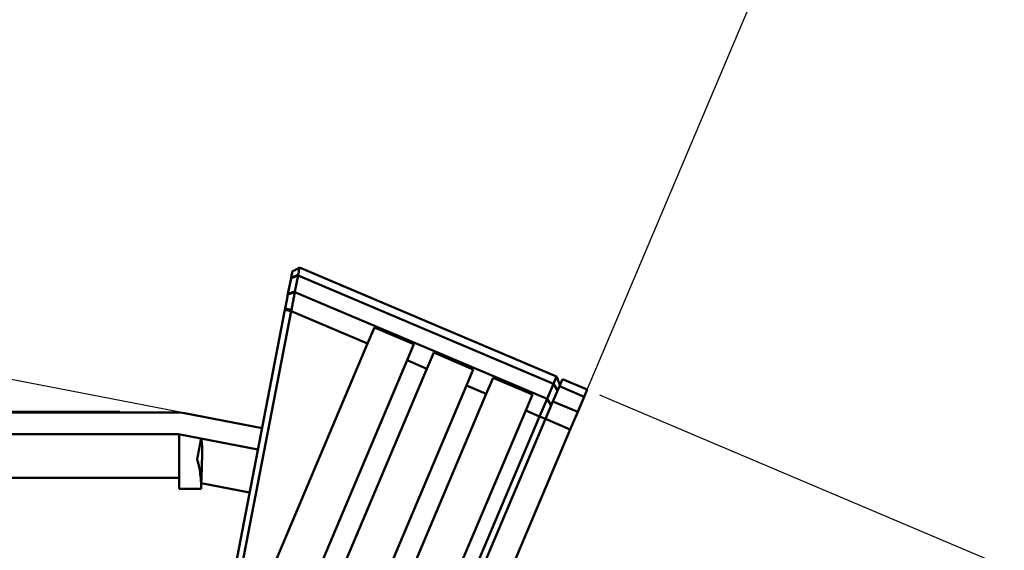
# Model space of a CAD drawing. Header units: inches. Extents: x 2.9 to 75, y -2.3 to 43.7.
# Tile 27 of 155: x 17.8 to 22.4, y 20.1 to 22.5. Entities that reach past the tile are written whole.
import ezdxf

# ---------------------------------------------------------------- set-up
doc = ezdxf.new("R2010")
doc.units = ezdxf.units.IN
doc.header["$MEASUREMENT"] = 0
for name, color, linetype, lineweight in [('Dimensions(ROSSANSI)', 7, 'Continuous', 25), ('Visible Edges(ROSSANSI)', 7, 'Continuous', 50), ('Visible Tangent Edges(ROSSANSI)', 7, 'Continuous', 50)]:
    doc.layers.add(name, color=color, linetype=linetype, lineweight=lineweight)
doc.styles.add('DEFAULT-ROSSANSI', font='arial.ttf')
doc.dimstyles.new('DEFAULT-ROSSANSI', dxfattribs={"dimtxt": 1, "dimasz": 0.098425, "dimexe": 0.125, "dimexo": 0.0625, "dimgap": 0.031496, "dimtad": 0, "dimtih": 1, "dimtoh": 1, "dimrnd": 1e-08, "dimzin": 0, "dimdsep": 46, "dimtxsty": 'DEFAULT-ROSSANSI', "dimcen": 0.09, "dimdle": 0.393701, "dimclrd": 7, "dimclre": 7, "dimclrt": 179, "dimadec": 0, "dimazin": 0, "dimtfac": 1, "dimtofl": 0, "dimtmove": 0, "dimatfit": 3, "dimfxl": 1, "dimtolj": 1, "dimtzin": 0, "dimlwd": 25, "dimlwe": 25, "dimarcsym": 0})

# ---------------------------------------------------------------- blocks, each defined once
blk = doc.blocks.new('*D6')
at = {"layer": 'Defpoints', "color": 0}
for p in [(20.4241, 20.8044), (17.2597, 10.0939), (23.203, 7.5773)]:
    blk.add_point(p, dxfattribs=at)
at = {"layer": 'Dimensions(ROSSANSI)', "color": 7, "lineweight": 25}
for p, q in [((20.4816, 20.78), (27.6449, 17.7468)), ((27.4914, 17.7049), (24.4043, 10.4143)), ((17.3172, 10.0695), (23.3181, 7.5285)), ((23.2413, 7.6679), (23.8348, 9.0695))]:
    blk.add_line(p, q, dxfattribs=at)
at = {"layer": 'Dimensions(ROSSANSI)', "color": 7}
for points in [[(27.4763, 17.7113), (27.5066, 17.6985), (27.5298, 17.7955)], [(23.2262, 7.6743), (23.2564, 7.6615), (23.203, 7.5773)]]:
    blk.add_solid(points, dxfattribs=at)
at = {"layer": 'Dimensions(ROSSANSI)', "color": 179, "lineweight": 25, "insert": (20.1629, 10.3828), "char_height": 1, "attachment_point": 1, "style": 'DEFAULT-ROSSANSI'}
blk.add_mtext('\\A1;11.10 [281.9]', dxfattribs=at)
blk = doc.blocks.new('*D10')
at = {"layer": 'Defpoints', "color": 0}
for p in [(19.8209, 25.724), (20.3454, 20.6186), (14.9174, 20.4942), (14.9174, 7.7999)]:
    blk.add_point(p, dxfattribs=at)
at = {"layer": 'Dimensions(ROSSANSI)', "color": 7, "lineweight": 25}
for p, q in [((14.9174, 20.5567), (14.9174, 26.5076)), ((20.3698, 20.6762), (22.212, 25.0268))]:
    blk.add_line(p, q, dxfattribs=at)
for start, end in [(81.72058, 89.69653), (67.35347, 75.29278)]:
    blk.add_arc((14.9174, 7.7999), 18.5827, start, end, dxfattribs=at)
at = {"layer": 'Dimensions(ROSSANSI)', "color": 7}
for points in [[(15.0158, 26.3659), (15.0159, 26.3987), (14.9174, 26.3826)], [(22.0789, 24.965), (22.0662, 24.9347), (22.1633, 24.9117)]]:
    blk.add_solid(points, dxfattribs=at)
at = {"layer": 'Dimensions(ROSSANSI)', "color": 179, "lineweight": 25, "insert": (17.6248, 26.5221), "char_height": 1, "attachment_point": 1, "style": 'DEFAULT-ROSSANSI'}
blk.add_mtext('\\A1;23°', dxfattribs=at)
blk = doc.blocks.new('*D12')
at = {"layer": 'Defpoints', "color": 0}
for p in [(18.9095, 20.6244), (7.7622, 12.3368), (16.9617, 10.557)]:
    blk.add_point(p, dxfattribs=at)
at = {"layer": 'Dimensions(ROSSANSI)', "color": 7, "lineweight": 25}
for p, q in [((18.8482, 20.6362), (9.5873, 22.428)), ((9.6913, 22.3076), (8.8662, 18.0429)), ((7.7809, 12.4335), (8.6061, 16.6982)), ((16.9004, 10.5688), (7.6395, 12.3606))]:
    blk.add_line(p, q, dxfattribs=at)
at = {"layer": 'Dimensions(ROSSANSI)', "color": 7}
for points in [[(9.6752, 22.3107), (9.7074, 22.3045), (9.71, 22.4042)], [(7.7648, 12.4366), (7.797, 12.4304), (7.7622, 12.3368)]]:
    blk.add_solid(points, dxfattribs=at)
at = {"layer": 'Dimensions(ROSSANSI)', "color": 179, "lineweight": 25, "insert": (4.7795, 18.0114), "char_height": 1, "attachment_point": 1, "style": 'DEFAULT-ROSSANSI'}
blk.add_mtext('\\A1;10.25 [260.5]', dxfattribs=at)

msp = doc.modelspace()

# ---------------------------------------------------------------- linework, layer by layer
at = {"layer": 'Visible Edges(ROSSANSI)'}
for p, q in [((19.0772, 21.335), (19.0629, 21.2611)), ((20.2814, 20.8648), (19.084, 21.3719)), ((19.0304, 21.2492), (19.0447, 21.3231)), ((18.6359, 19.2102), (19.016, 21.1748)), ((19.0455, 21.1691), (18.6922, 19.343)), ((19.4015, 21.0183), (19.4332, 21.0931)), ((19.6174, 21.0151), (19.4332, 21.0931)), ((19.4015, 21.0183), (18.6922, 19.343)), ((19.6174, 21.0151), (19.5857, 20.9403)), ((19.6778, 20.9013), (19.7095, 20.9761)), ((19.8936, 20.8981), (19.7095, 20.9761)), ((18.5094, 18.3986), (19.5857, 20.9403)), ((19.6778, 20.9013), (18.4181, 17.9264)), ((19.8936, 20.8981), (19.862, 20.8233)), ((18.2354, 16.982), (19.862, 20.8233)), ((19.9541, 20.7843), (19.9857, 20.8591)), ((20.1699, 20.7812), (19.9857, 20.8591)), ((20.2371, 20.7604), (20.2671, 20.8311)), ((20.2814, 20.8648), (20.2671, 20.8311)), ((20.2947, 20.8194), (20.309, 20.8532)), ((20.4241, 20.8044), (20.309, 20.8532)), ((19.9541, 20.7843), (18.144, 16.5097)), ((20.1699, 20.7812), (20.1382, 20.7063)), ((20.2947, 20.8194), (20.2648, 20.7487)), ((20.4241, 20.8044), (20.4098, 20.7707)), ((20.2371, 20.7604), (20.2027, 20.6791)), ((20.2303, 20.6674), (20.2648, 20.7487)), ((20.3799, 20.7), (20.4098, 20.7707)), ((18.5095, 20.698), (15.1212, 20.698)), ((18.0792, 20.7), (18.0882, 20.7)), ((18.0792, 20.698), (18.0792, 20.7)), ((18.0882, 20.698), (18.0882, 20.7)), ((18.2464, 20.698), (18.2464, 20.7)), ((18.2466, 20.698), (18.2466, 20.7)), ((18.2467, 20.698), (18.2467, 20.7)), ((18.2504, 16.2481), (20.1382, 20.7063)), ((18.9095, 20.6244), (18.5482, 20.6943)), ((20.3799, 20.7), (20.3454, 20.6186)), ((18.4165, 16.4608), (20.2027, 20.6791)), ((20.2303, 20.6674), (18.4397, 16.4388)), ((15.1212, 20.5961), (18.5095, 20.5961)), ((18.5241, 20.595), (18.5241, 20.3923)), ((18.8902, 20.5243), (18.5289, 20.5942)), ((20.3454, 20.6186), (18.5549, 16.3901)), ((18.5241, 20.3923), (18.5241, 20.3413)), ((18.626, 20.3413), (18.626, 20.3688)), ((18.5241, 20.3413), (18.626, 20.3413))]:
    msp.add_line(p, q, dxfattribs=at)
for radius in [0.2038, 0.1019]:
    msp.add_arc((18.5095, 20.4942), radius, 79.05, 90, dxfattribs=at)
for points, knots in [([(19.0453, 21.3262), (19.0461, 21.3302), (19.0468, 21.3337), (19.0481, 21.3408), (19.0488, 21.344), (19.0493, 21.3466), (19.0497, 21.349), (19.0501, 21.3508), (19.0505, 21.3533), (19.0507, 21.354), (19.0507, 21.3541)], [2.3561945, 2.3561945, 2.3561945, 2.3561945, 2.5305192, 2.5305192, 2.7417866, 2.7417866, 2.7417866, 2.9345826, 2.9345826, 3.1227567, 3.1227567, 3.1227567, 3.1227567]), ([(19.084, 21.3719), (19.0785, 21.3689), (19.0729, 21.3659), (19.0618, 21.36), (19.0562, 21.357), (19.0507, 21.3541)], [0, 0, 0, 0, 0.04775912, 0.04775912, 0.09542868, 0.09542868, 0.09542868, 0.09542868]), ([(19.0778, 21.3381), (19.0777, 21.3376), (19.0776, 21.3371), (19.0774, 21.336), (19.0773, 21.3355), (19.0772, 21.335)], [-4.99447203, -4.99447203, -4.99447203, -4.99447203, -4.98874559, -4.98874559, -4.98301916, -4.98301916, -4.98301916, -4.98301916]), ([(19.084, 21.3719), (19.084, 21.3717), (19.0839, 21.3709), (19.0833, 21.3679), (19.0829, 21.3657), (19.0824, 21.3629), (19.0818, 21.3597), (19.0811, 21.3558), (19.0795, 21.3473), (19.0787, 21.3429), (19.0778, 21.3381)], [-3.1266146, -3.1266146, -3.1266146, -3.1266146, -2.9345826, -2.9345826, -2.7417866, -2.7417866, -2.7417866, -2.5305192, -2.5305192, -2.3561945, -2.3561945, -2.3561945, -2.3561945]), ([(19.0447, 21.3231), (19.0448, 21.3236), (19.0449, 21.3241), (19.0451, 21.3252), (19.0452, 21.3257), (19.0453, 21.3262)], [4.98301916, 4.98301916, 4.98301916, 4.98301916, 4.98874559, 4.98874559, 4.99447203, 4.99447203, 4.99447203, 4.99447203]), ([(19.0172, 21.181), (19.0183, 21.1866), (19.0194, 21.1921), (19.0218, 21.2045), (19.0231, 21.2114), (19.0244, 21.218), (19.0255, 21.2238), (19.0266, 21.2294), (19.0284, 21.2389), (19.0292, 21.2429), (19.0299, 21.2466)], [1.5707963, 1.5707963, 1.5707963, 1.5707963, 1.7422161, 1.7422161, 1.9634954, 1.9634954, 1.9634954, 2.1598449, 2.1598449, 2.3192518, 2.3192518, 2.3192518, 2.3192518]), ([(19.0299, 21.2466), (19.03, 21.247), (19.0301, 21.2475), (19.0302, 21.2483), (19.0303, 21.2487), (19.0304, 21.2492)], [2.31925178, 2.31925178, 2.31925178, 2.31925178, 2.33772314, 2.33772314, 2.35619449, 2.35619449, 2.35619449, 2.35619449]), ([(19.0623, 21.2579), (19.0615, 21.2533), (19.0606, 21.2484), (19.0584, 21.2367), (19.0571, 21.2297), (19.0557, 21.2224), (19.0541, 21.2142), (19.0525, 21.2055), (19.0494, 21.1896), (19.0481, 21.1825), (19.0467, 21.1753)], [-2.3192518, -2.3192518, -2.3192518, -2.3192518, -2.1598449, -2.1598449, -1.9634954, -1.9634954, -1.9634954, -1.7422161, -1.7422161, -1.5707963, -1.5707963, -1.5707963, -1.5707963]), ([(19.0629, 21.2611), (19.0628, 21.2606), (19.0627, 21.26), (19.0625, 21.259), (19.0624, 21.2584), (19.0623, 21.2579)], [-2.35619449, -2.35619449, -2.35619449, -2.35619449, -2.33772314, -2.33772314, -2.31925178, -2.31925178, -2.31925178, -2.31925178]), ([(19.016, 21.1748), (19.0162, 21.1758), (19.0164, 21.1769), (19.0168, 21.1789), (19.017, 21.18), (19.0172, 21.181)], [6.605733, 6.605733, 6.605733, 6.605733, 6.6138314, 6.6138314, 6.62192981, 6.62192981, 6.62192981, 6.62192981]), ([(19.0467, 21.1753), (19.0465, 21.1743), (19.0463, 21.1732), (19.0459, 21.1712), (19.0457, 21.1701), (19.0455, 21.1691)], [-6.62192981, -6.62192981, -6.62192981, -6.62192981, -6.6138314, -6.6138314, -6.605733, -6.605733, -6.605733, -6.605733]), ([(18.6269, 20.5752), (18.6289, 20.5701), (18.6302, 20.548), (18.6304, 20.4757), (18.6289, 20.4224), (18.626, 20.3688)], [-0.9401334, -0.9401334, -0.9401334, -0.9401334, -0.5, -0.5, 0, 0, 0, 0]), ([(18.626, 20.3688), (18.6238, 20.3963), (18.6204, 20.4238), (18.613, 20.4636), (18.6091, 20.4758), (18.6067, 20.4763)], [0, 0, 0, 0, 0.5, 0.5, 1, 1, 1, 1])]:
    msp.add_open_spline(points, degree=3, knots=knots, dxfattribs=at)
for points in [[(20.2814, 20.8648), (20.2865, 20.8521), (20.2921, 20.8384), (20.2973, 20.8255)], [(17.7199, 20.7), (17.7347, 20.7), (17.7565, 20.7), (17.7852, 20.7)], [(17.7852, 20.7), (17.8139, 20.7), (17.8453, 20.7), (17.8793, 20.7)], [(17.8793, 20.7), (17.9083, 20.7), (17.9345, 20.7), (17.9579, 20.7)], [(17.9579, 20.7), (17.9813, 20.7), (18.0009, 20.7), (18.0167, 20.7)], [(18.0167, 20.7), (18.0325, 20.7), (18.0482, 20.7), (18.0636, 20.7)], [(18.0636, 20.7), (18.0685, 20.7), (18.0737, 20.7), (18.0792, 20.7)], [(18.0882, 20.7), (18.1433, 20.7), (18.1834, 20.7), (18.2086, 20.7)], [(18.2086, 20.7), (18.2338, 20.7), (18.2414, 20.7), (18.2464, 20.7)], [(18.2464, 20.7), (18.2466, 20.7), (18.2466, 20.7), (18.2466, 20.7)], [(18.2466, 20.7), (18.2467, 20.7), (18.2467, 20.7), (18.2467, 20.7)], [(18.6067, 20.4763), (18.6131, 20.5094), (18.6195, 20.5424), (18.6259, 20.5754)]]:
    msp.add_open_spline(points, degree=3, dxfattribs=at)
at = {"layer": 'Visible Tangent Edges(ROSSANSI)'}
for p, q in [((19.0447, 21.3231), (19.0772, 21.335)), ((19.0778, 21.3381), (19.0453, 21.3262)), ((20.2671, 20.8311), (19.0772, 21.335)), ((19.0299, 21.2466), (19.0623, 21.2579)), ((19.0629, 21.2611), (19.0304, 21.2492)), ((20.2371, 20.7604), (19.0623, 21.2579)), ((19.016, 21.1748), (19.0455, 21.1691)), ((19.0467, 21.1753), (19.0172, 21.181)), ((19.4015, 21.0183), (19.0455, 21.1691)), ((19.6778, 20.9013), (19.5857, 20.9403)), ((19.9541, 20.7843), (19.862, 20.8233)), ((20.2671, 20.8311), (20.2864, 20.7999)), ((20.2947, 20.8194), (20.4098, 20.7707)), ((20.2371, 20.7604), (20.2565, 20.7292)), ((20.3799, 20.7), (20.2648, 20.7487)), ((17.7852, 20.698), (17.7852, 20.7)), ((17.8793, 20.698), (17.8793, 20.7)), ((17.9579, 20.698), (17.9579, 20.7)), ((18.0167, 20.698), (18.0167, 20.7)), ((18.0636, 20.698), (18.0636, 20.7)), ((18.2086, 20.698), (18.2086, 20.7)), ((20.2027, 20.6791), (20.1382, 20.7063)), ((20.2027, 20.6791), (20.2303, 20.6674)), ((20.2303, 20.6674), (20.3454, 20.6186)), ((15.2231, 20.3923), (18.5241, 20.3923)), ((18.626, 20.3688), (18.8516, 20.3251))]:
    msp.add_line(p, q, dxfattribs=at)

# ---------------------------------------------------------------- dimensions: what is measured, and where the dimension line sits
at = {"layer": 'Dimensions(ROSSANSI)', "color": 7, "lineweight": 25}
dim = msp.add_angular_dim_3p(base=(19.8209, 25.724), center=(14.9174, 7.7999), p1=(20.3454, 20.6186), p2=(14.9174, 20.4942), dimstyle='DEFAULT-ROSSANSI', override={"dimadec": 0, "dimtp": 0, "dimtm": 0, "dimtdec": 0}, dxfattribs=at)
dim.commit()
dim.dimension.update_dxf_attribs({"geometry": '*D10', "text_midpoint": (18.6142, 26.0112), "dimtype": 165})
for base, p1, p2, angle, picture, middle in [((7.7622, 12.3368), (18.9095, 20.6244), (16.9617, 10.557), 79.05, '*D12', (8.7361, 17.3705)), ((23.203, 7.5773), (20.4241, 20.8044), (17.2597, 10.0939), 67.05, '*D6', (24.1196, 9.7419))]:
    dim = msp.add_linear_dim(base=base, p1=p1, p2=p2, angle=angle, dimstyle='DEFAULT-ROSSANSI', override={"dimdec": 2, "dimtp": 0, "dimtm": 0, "dimtdec": 2, "dimatfit": 1}, dxfattribs=at)
    dim.commit()
    dim.dimension.update_dxf_attribs({"geometry": picture, "text_midpoint": middle, "dimtype": 160})

doc.saveas('drawing.dxf')
